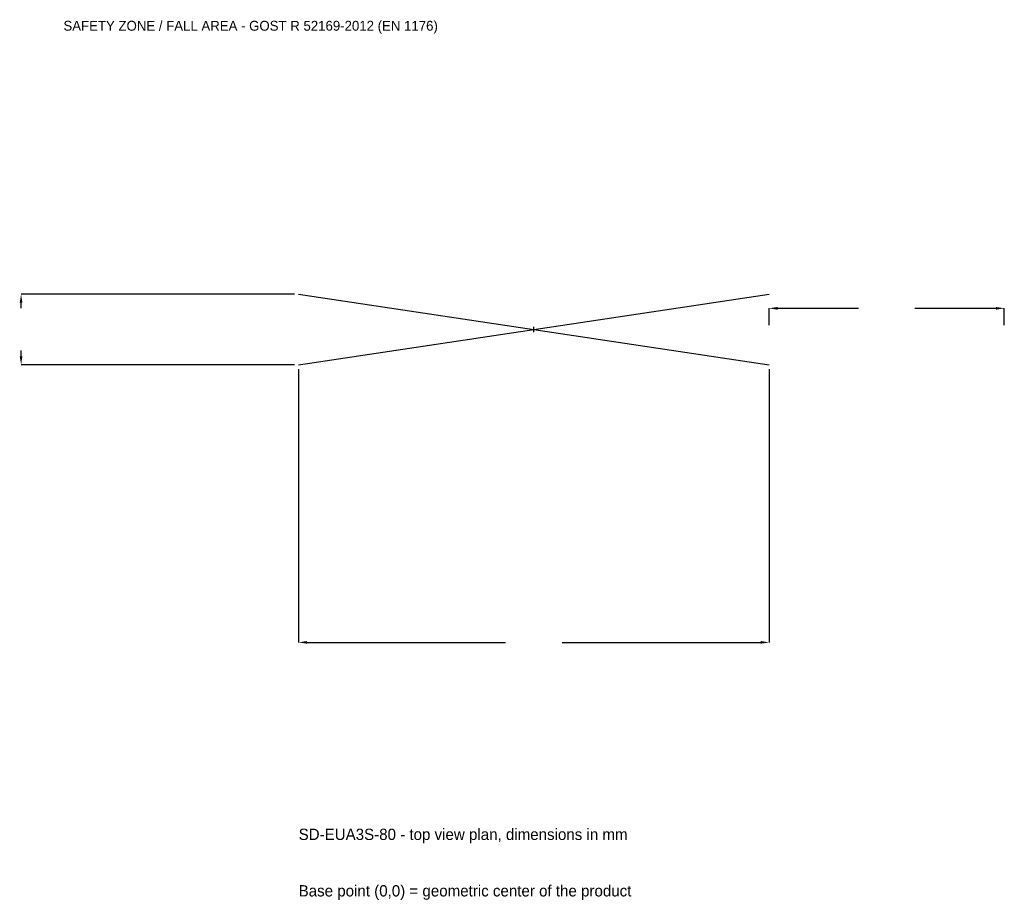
# Model space of a CAD drawing. Extents: x -3279 to 3000, y -3640 to 1975.
import ezdxf

# ---------------------------------------------------------------- set-up
doc = ezdxf.new("R2010")
doc.units = 0
for name, color, linetype in [('GP_MAF_zona_bezopasnosti', 1, 'Continuous'), ('ZSK_DANNYE', 3, 'Continuous'), ('ZSK_KONTUR', 7, 'Continuous'), ('ZSK_RAZMERY', 8, 'Continuous')]:
    doc.layers.add(name, color=color, linetype=linetype)
doc.dimstyles.new('ORION', dxfattribs={"dimtxt": 90, "dimasz": 54, "dimexe": 1.25, "dimexo": 27, "dimtad": 1, "dimcen": 2.5, "dimazin": 3, "dimtfac": 1, "dimtmove": 0, "dimatfit": 3})

# ---------------------------------------------------------------- blocks, each defined once
blk = doc.blocks.new('_CLOSEDFILLED')
at = {"color": 0, "linetype": 'BYBLOCK'}
blk.add_solid([(-1, 0.16), (0, 0), (-1, -0.16)], dxfattribs=at)
blk = doc.blocks.new('*D1')
for p, q in [((-1500, -252), (-1500, -1995)), ((1500, -252), (1500, -1995)), ((-1446, -1995), (-180, -1995)), ((180, -1995), (1446, -1995))]:
    blk.add_line(p, q)
at = {"layer": 'Defpoints'}
for p in [(-1500, -225), (1500, -225), (-1500, -1995)]:
    blk.add_point(p, dxfattribs=at)
at = {"layer": 'ZSK_RAZMERY', "xscale": 54, "yscale": 54, "rotation": 180}
blk.add_blockref('_CLOSEDFILLED', (-1500, -1995), dxfattribs=at)
at = {"layer": 'ZSK_RAZMERY', "xscale": 54, "yscale": 54}
blk.add_blockref('_CLOSEDFILLED', (1500, -1995), dxfattribs=at)
blk = doc.blocks.new('*D2')
for p, q in [((-1527, 225), (-3270, 225)), ((-3270, 135), (-3270, 171)), ((-3270, -171), (-3270, -135)), ((-1527, -225), (-3270, -225))]:
    blk.add_line(p, q)
at = {"layer": 'Defpoints'}
for p in [(-1500, 225), (-3270, -225), (-1500, -225)]:
    blk.add_point(p, dxfattribs=at)
at = {"layer": 'ZSK_RAZMERY', "xscale": 54, "yscale": 54}
for p, rotation in [((-3270, 225), 90), ((-3270, -225), 270)]:
    blk.add_blockref('_CLOSEDFILLED', p, dxfattribs=dict(at, rotation=rotation))
blk = doc.blocks.new('*D3')
for p, q in [((1500, 27), (1500, 135)), ((1554, 135), (2070, 135)), ((2430, 135), (2946, 135)), ((3000, 27), (3000, 135))]:
    blk.add_line(p, q)
at = {"layer": 'Defpoints'}
for p in [(1500, 135), (1500, 0), (3000, 0)]:
    blk.add_point(p, dxfattribs=at)
at = {"layer": 'ZSK_RAZMERY', "xscale": 54, "yscale": 54, "rotation": 180}
blk.add_blockref('_CLOSEDFILLED', (1500, 135), dxfattribs=at)
at = {"layer": 'ZSK_RAZMERY', "xscale": 54, "yscale": 54}
blk.add_blockref('_CLOSEDFILLED', (3000, 135), dxfattribs=at)
blk = doc.blocks.new('B1')
at = {"layer": 'ZSK_KONTUR'}
for p, q in [((-1500, -225), (1500, 225)), ((-1500, 225), (1500, -225))]:
    blk.add_line(p, q, dxfattribs=at)
at = {"layer": 'ZSK_RAZMERY'}
for p, q in [((-18, 0), (18, 0)), ((0, -18), (0, 18))]:
    blk.add_line(p, q, dxfattribs=at)
at = {"layer": 'GP_MAF_zona_bezopasnosti', "color": 1}
blk.add_text('SAFETY ZONE / FALL AREA - GOST R 52169-2012 (EN 1176)', height=63, dxfattribs=at).set_placement((-3000, 1905))
at = {"layer": 'ZSK_RAZMERY'}
dim = blk.add_linear_dim(base=(-3270, -225), p1=(-1500, -225), p2=(-1500, 225), angle=90, dimstyle='ORION', dxfattribs=at)
dim.commit()
dim.dimension.update_dxf_attribs({"geometry": '*D2', "text_midpoint": (-3270, 0)})
for base, p1, p2, picture, middle in [((1500, 135), (1500, 0), (3000, 0), '*D3', (2250, 135)), ((-1500, -1995), (-1500, -225), (1500, -225), '*D1', (0, -1995))]:
    dim = blk.add_linear_dim(base=base, p1=p1, p2=p2, dimstyle='ORION', dxfattribs=at)
    dim.commit()
    dim.dimension.update_dxf_attribs({"geometry": picture, "text_midpoint": middle})

msp = doc.modelspace()

# ---------------------------------------------------------------- block references
msp.add_blockref('B1', (0, 0))

# ---------------------------------------------------------------- texts
at = {"layer": 'ZSK_DANNYE', "color": 3}
msp.add_text('SD-EUA3S-80 - top view plan, dimensions in mm', height=72, dxfattribs=at).set_placement((-1500, -3255))
at = {"layer": 'ZSK_DANNYE', "color": 7}
msp.add_text('Base point (0,0) = geometric center of the product', height=72, dxfattribs=at).set_placement((-1500, -3615))

doc.saveas('drawing.dxf')
